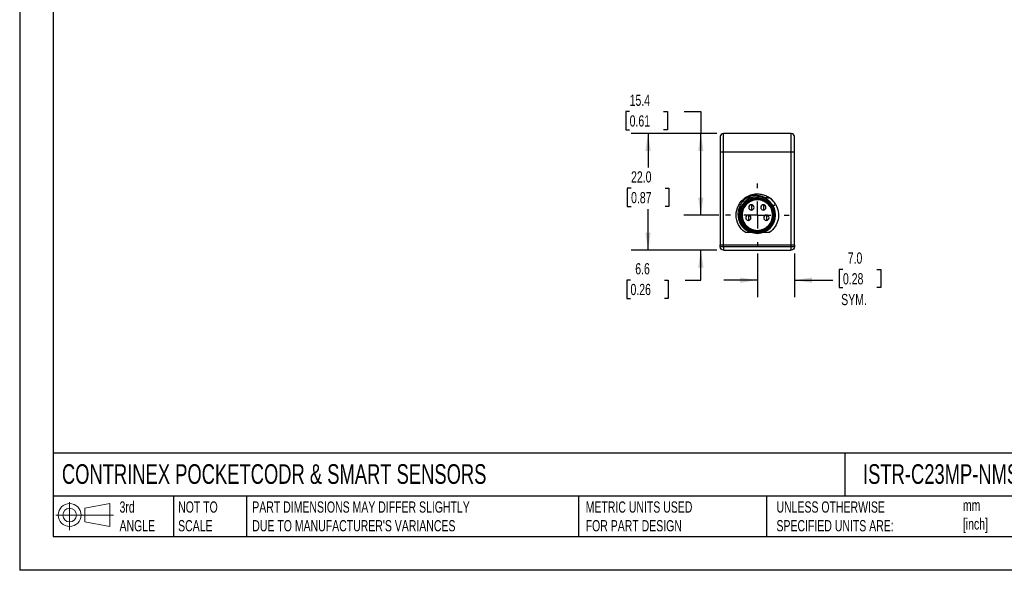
# Model space of a CAD drawing. Header units: millimetres. Extents: x 0 to 279, y 0 to 216.
# Tile 1 of 4: x 0 to 186, y 0 to 104. Entities that reach past the tile are written whole.
import ezdxf

# ---------------------------------------------------------------- set-up
doc = ezdxf.new("R2010")
doc.units = ezdxf.units.MM
doc.linetypes.add('CENTERX2', pattern=[20.32, 12.7, -2.54, 2.54, -2.54])
doc.layers.add('CENTER', color=40, linetype='CENTERX2')
doc.layers.add('DIMENSIONS', color=140, linetype='Continuous', lineweight=25)
doc.layers.add('TEXT', color=140, linetype='Continuous', lineweight=25)
doc.styles.add('SLDTEXTSTYLE1', font='TXT', dxfattribs={"width": 0.7})
doc.dimstyles.new('SLDDIMSTYLE0', dxfattribs={"dimtxt": 2.158008, "dimasz": 3.302, "dimexe": 0, "dimexo": 0.0625, "dimgap": 0.539502, "dimtad": 0, "dimtih": 1, "dimtoh": 1, "dimdec": 1, "dimrnd": 1e-09, "dimzin": 12, "dimdsep": 46, "dimtxsty": 'SLDTEXTSTYLE1', "dimsah": 1, "dimcen": 0.09, "dimadec": 0, "dimazin": 3, "dimtfac": 1, "dimtdec": 1, "dimtmove": 0, "dimatfit": 0, "dimfxl": 0, "dimfrac": 2, "dimtolj": 1, "dimtzin": 12, "dimarcsym": 0})
doc.dimstyles.new('SLDDIMSTYLE1', dxfattribs={"dimtxt": 2.158008, "dimasz": 3.302, "dimexe": 0, "dimexo": 0.0625, "dimgap": 0.539502, "dimtad": 0, "dimtih": 1, "dimtoh": 1, "dimdec": 1, "dimrnd": 1e-09, "dimzin": 12, "dimdsep": 46, "dimtxsty": 'SLDTEXTSTYLE1', "dimsah": 1, "dimcen": 0.09, "dimadec": 0, "dimazin": 3, "dimtfac": 1, "dimtdec": 1, "dimtofl": 0, "dimtmove": 0, "dimatfit": 3, "dimfxl": 0, "dimfrac": 2, "dimtolj": 1, "dimtzin": 12, "dimarcsym": 0})
doc.dimstyles.new('SLDDIMSTYLE2', dxfattribs={"dimtxt": 2.158008, "dimasz": 3.302, "dimexe": 0, "dimexo": 0.0625, "dimgap": 0.539502, "dimtad": 0, "dimtih": 1, "dimtoh": 1, "dimdec": 1, "dimrnd": 1e-09, "dimzin": 4, "dimdsep": 46, "dimtxsty": 'SLDTEXTSTYLE1', "dimsah": 1, "dimcen": 0.09, "dimadec": 0, "dimazin": 1, "dimtfac": 1, "dimtdec": 1, "dimtmove": 0, "dimatfit": 0, "dimfxl": 0, "dimfrac": 2, "dimtolj": 1, "dimtzin": 12, "dimarcsym": 0})
doc.dimstyles.new('SLDDIMSTYLE5', dxfattribs={"dimtxt": 2.158008, "dimasz": 3.302, "dimexe": 0, "dimexo": 0.0625, "dimgap": 0.539502, "dimtad": 0, "dimtih": 1, "dimtoh": 1, "dimdec": 1, "dimrnd": 1e-09, "dimzin": 4, "dimdsep": 46, "dimtxsty": 'SLDTEXTSTYLE1', "dimsah": 1, "dimcen": 0.09, "dimadec": 0, "dimazin": 1, "dimtfac": 1, "dimtdec": 1, "dimtofl": 0, "dimtmove": 0, "dimatfit": 3, "dimfxl": 0, "dimfrac": 2, "dimtolj": 1, "dimtzin": 12, "dimarcsym": 0})

# ---------------------------------------------------------------- blocks, each defined once
blk = doc.blocks.new('Block11')
at = {"color": 7, "linetype": 'Continuous', "lineweight": 18}
for p, q in [((2.59, 5.31), (2.59, 0)), ((5.48, 4.17), (10.18, 5.03)), ((5.48, 1.6), (5.48, 4.17)), ((10.18, 5.03), (10.18, 0.73)), ((0, 2.88), (10.87, 2.88)), ((5.48, 1.6), (10.18, 0.73))]:
    blk.add_line(p, q, dxfattribs=at)
for radius in [2.15, 1.29]:
    blk.add_circle((2.59, 2.88), radius, dxfattribs=at)
blk = doc.blocks.new('Block12')
at = {"color": 7, "linetype": 'Continuous'}
blk.add_blockref('Block11', (0, 0), dxfattribs=at)
blk = doc.blocks.new('_D_11')
at = {"layer": 'DIMENSIONS'}
for p, q in [((139.26, 59.77), (139.26, 51.57)), ((146.26, 59.76), (146.26, 51.57)), ((155.42, 56.77), (154.7, 56.77)), ((154.7, 56.77), (154.7, 53.34)), ((161.83, 56.77), (162.56, 56.77)), ((162.56, 56.77), (162.56, 53.34)), ((139.26, 54.75), (132.91, 54.75)), ((146.26, 54.75), (153.49, 54.75)), ((154.7, 53.34), (155.42, 53.34)), ((162.56, 53.34), (161.83, 53.34))]:
    blk.add_line(p, q, dxfattribs=at)
for points in [[(139.26, 54.75), (135.96, 55.26), (135.96, 54.24)], [(146.26, 54.75), (149.56, 54.24), (149.56, 55.26)]]:
    blk.add_solid(points, dxfattribs=at)
at = {"layer": 'DIMENSIONS', "char_height": 2.117, "attachment_point": 1, "style": 'SLDTEXTSTYLE1'}
for s, insert in [('7.0', (156.32, 59.98)), ('0.28', (155.42, 56.07)), ('SYM.', (155.09, 52.15))]:
    blk.add_mtext(s, dxfattribs=dict(at, insert=insert))
blk = doc.blocks.new('_D_12')
at = {"layer": 'DIMENSIONS'}
for p, q in [((128.59, 67.03), (128.59, 73.38)), ((132, 67.03), (125.41, 67.03)), ((131.59, 60.43), (125.41, 60.43)), ((128.59, 54.75), (128.59, 60.43)), ((115.31, 54.75), (114.59, 54.75)), ((114.59, 54.75), (114.59, 51.32)), ((121.72, 54.75), (122.45, 54.75)), ((122.45, 54.75), (122.45, 51.32)), ((125.61, 54.75), (128.59, 54.75)), ((114.59, 51.32), (115.31, 51.32)), ((122.45, 51.32), (121.72, 51.32))]:
    blk.add_line(p, q, dxfattribs=at)
for points in [[(128.59, 67.03), (129.09, 70.33), (128.08, 70.33)], [(128.59, 60.43), (128.08, 57.13), (129.09, 57.13)]]:
    blk.add_solid(points, dxfattribs=at)
at = {"layer": 'DIMENSIONS', "char_height": 2.117, "attachment_point": 1, "style": 'SLDTEXTSTYLE1'}
for s, insert in [('6.6', (116.21, 57.96)), ('0.26', (115.31, 54.05))]:
    blk.add_mtext(s, dxfattribs=dict(at, insert=insert))
blk = doc.blocks.new('_D_13')
at = {"layer": 'DIMENSIONS'}
for p, q in [((115.15, 86.55), (114.42, 86.55)), ((114.42, 86.55), (114.42, 83.12)), ((121.56, 86.55), (122.28, 86.55)), ((122.28, 86.55), (122.28, 83.12)), ((125.45, 86.55), (128.59, 86.55)), ((128.59, 86.55), (128.59, 82.43)), ((114.42, 83.12), (115.15, 83.12)), ((122.28, 83.12), (121.56, 83.12)), ((131.59, 82.43), (125.41, 82.43)), ((128.59, 67.03), (128.59, 82.43)), ((132, 67.03), (125.41, 67.03))]:
    blk.add_line(p, q, dxfattribs=at)
for points in [[(128.59, 82.43), (128.08, 79.13), (129.09, 79.13)], [(128.59, 67.03), (129.09, 70.33), (128.08, 70.33)]]:
    blk.add_solid(points, dxfattribs=at)
at = {"layer": 'DIMENSIONS', "char_height": 2.117, "attachment_point": 1, "style": 'SLDTEXTSTYLE1'}
for s, insert in [('15.4', (115.15, 89.76)), ('0.61', (115.15, 85.85))]:
    blk.add_mtext(s, dxfattribs=dict(at, insert=insert))
blk = doc.blocks.new('_D_14')
at = {"layer": 'DIMENSIONS'}
for p, q in [((131.59, 82.43), (115.45, 82.43)), ((118.63, 82.43), (118.63, 75.99)), ((115.42, 72.08), (114.7, 72.08)), ((114.7, 72.08), (114.7, 68.65)), ((121.83, 72.08), (122.56, 72.08)), ((122.56, 72.08), (122.56, 68.65)), ((114.7, 68.65), (115.42, 68.65)), ((118.63, 60.43), (118.63, 68.17)), ((122.56, 68.65), (121.83, 68.65)), ((131.59, 60.43), (115.45, 60.43))]:
    blk.add_line(p, q, dxfattribs=at)
for points in [[(118.63, 82.43), (118.12, 79.13), (119.13, 79.13)], [(118.63, 60.43), (119.13, 63.73), (118.12, 63.73)]]:
    blk.add_solid(points, dxfattribs=at)
at = {"layer": 'DIMENSIONS', "char_height": 2.117, "attachment_point": 1, "style": 'SLDTEXTSTYLE1'}
for s, insert in [('22.0', (115.42, 75.29)), ('0.87', (115.42, 71.38))]:
    blk.add_mtext(s, dxfattribs=dict(at, insert=insert))
blk = doc.blocks.new('SW_CENTERMARKSYMBOL_2')
at = {"layer": 'CENTER', "color": 0}
for p, q in [((0, 5.08), (0, 5.99)), ((0, 0), (0, 2.54)), ((-5.08, 0), (-5.99, 0)), ((0, 0), (-2.54, 0)), ((0, 0), (0, -2.54)), ((0, 0), (2.54, 0)), ((5.08, 0), (5.99, 0)), ((0, -5.08), (0, -5.99))]:
    blk.add_line(p, q, dxfattribs=at)

msp = doc.modelspace()

# ---------------------------------------------------------------- linework, layer by layer
at = {"color": 7, "linetype": 'Continuous'}
for p in [(0, 215.9), (279.4, 0)]:
    msp.add_line(p, (0, 0), dxfattribs=at)
for p, q in [((132.26, 81.83), (132.26, 78.93)), ((132.86, 78.93), (132.86, 82.43)), ((145.66, 82.43), (132.86, 82.43)), ((145.66, 78.93), (145.66, 82.43)), ((132.86, 78.93), (132.26, 78.93)), ((132.26, 78.93), (132.26, 61.43)), ((132.86, 61.43), (132.86, 78.93)), ((145.66, 78.93), (132.86, 78.93)), ((145.66, 61.43), (145.66, 78.93)), ((146.26, 61.43), (146.26, 78.93)), ((138.14, 68.98), (138.14, 67.98)), ((139.26, 70.31), (139.26, 70.48)), ((140.39, 68.98), (140.39, 67.98)), ((142.22, 68.78), (142.7, 69.07)), ((135.59, 68.62), (135.65, 68.74)), ((137.56, 67.03), (137.56, 66.03)), ((140.96, 67.03), (140.96, 66.03)), ((139.26, 63.58), (139.26, 63.75)), ((132.26, 61.03), (132.26, 61.43)), ((132.26, 61.43), (132.86, 61.43)), ((132.86, 61.43), (145.66, 61.43)), ((132.86, 61.03), (132.86, 61.43)), ((145.66, 61.03), (145.66, 61.43)), ((146.26, 61.43), (146.26, 61.03)), ((145.66, 61.03), (132.86, 61.03)), ((132.86, 60.43), (145.66, 60.43))]:
    msp.add_line(p, q)
for centre, radius, start, end in [((132.86, 81.83), 0.6, 90, 180), ((139.26, 67.03), 3.45, 90, 270), ((139.26, 67.03), 2.9, 90, 270), ((138.14, 68.48), 0.5, 90, 270), ((138.14, 68.48), 0.5, 270, 90), ((139.26, 67.03), 3.45, 270, 90), ((139.26, 67.03), 2.9, 270, 90), ((140.39, 68.48), 0.5, 90, 270), ((140.39, 68.48), 0.5, 270, 90), ((139.26, 67.03), 4, 30.6, 41.4), ((137.56, 66.53), 0.5, 90, 270), ((137.56, 66.53), 0.5, 270, 90), ((140.96, 66.53), 0.5, 90, 270), ((140.96, 66.53), 0.5, 270, 90)]:
    msp.add_arc(centre, radius, start, end)
for points, knots in [([(146.26, 81.83), (146.26, 81.99), (146.2, 82.14), (145.97, 82.36), (145.82, 82.43), (145.66, 82.43)], [0, 0, 0, 0, 0.5, 0.5, 1, 1, 1, 1]), ([(146.26, 78.93), (146.26, 79.31), (146.26, 79.69), (146.26, 80.39), (146.26, 80.71), (146.26, 81.25), (146.26, 81.46), (146.26, 81.75), (146.26, 81.83), (146.26, 81.83)], [0, 0, 0, 0, 0.25, 0.25, 0.5, 0.5, 0.75, 0.75, 1, 1, 1, 1]), ([(146.26, 78.93), (146.26, 78.93), (146.2, 78.93), (145.97, 78.93), (145.82, 78.93), (145.66, 78.93)], [0, 0, 0, 0, 0.5, 0.5, 1, 1, 1, 1]), ([(136.93, 70.28), (136.95, 70.29), (137.09, 70.4), (137.38, 70.56), (137.78, 70.76), (138.21, 70.9), (138.64, 70.99), (139.09, 71.03), (139.54, 71.03), (139.98, 70.97), (140.42, 70.87), (140.84, 70.71), (141.24, 70.52), (141.49, 70.35), (141.61, 70.27)], [0, 0, 0, 0, 0.015155, 0.104835, 0.194667, 0.284175, 0.37321, 0.46278, 0.552353, 0.64167, 0.731071, 0.821032, 0.910631, 1, 1, 1, 1]), ([(140.72, 70.28), (140.67, 70.31), (140.56, 70.36), (140.39, 70.44), (140.22, 70.51), (140.05, 70.56), (139.78, 70.64), (139.42, 70.7), (138.97, 70.73), (138.51, 70.7), (138.12, 70.62), (137.78, 70.52), (137.5, 70.41), (137.32, 70.32), (137.23, 70.28)], [0, 0, 0, 0, 0.0503405, 0.1005738, 0.1508324, 0.2012487, 0.2519536, 0.3767864, 0.5023161, 0.6264631, 0.7512429, 0.8340394, 0.9167819, 1, 1, 1, 1]), ([(136.93, 63.78), (136.41, 64.15), (135.99, 64.64), (135.41, 65.77), (135.26, 66.4), (135.26, 67.66), (135.41, 68.29), (135.99, 69.42), (136.41, 69.91), (136.93, 70.28)], [0, 0, 0, 0, 0.25, 0.25, 0.5, 0.5, 0.75, 0.75, 1, 1, 1, 1]), ([(137.28, 70.28), (136.69, 69.89), (136.22, 69.34), (135.64, 68.09), (135.54, 67.4), (135.7, 66.06), (135.97, 65.42), (136.79, 64.39), (137.35, 64), (137.95, 63.78)], [0, 0, 0, 0, 0.25, 0.25, 0.5, 0.5, 0.75, 0.75, 1, 1, 1, 1]), ([(139.26, 63.75), (138.83, 63.75), (138.4, 63.84), (137.61, 64.17), (137.25, 64.41), (136.64, 65.02), (136.4, 65.38), (136.07, 66.17), (135.98, 66.6), (135.98, 67.46), (136.07, 67.89), (136.4, 68.68), (136.64, 69.04), (137.25, 69.65), (137.61, 69.89), (138.4, 70.22), (138.83, 70.31), (139.26, 70.31)], [0, 0, 0, 0, 0.125, 0.125, 0.25, 0.25, 0.375, 0.375, 0.5, 0.5, 0.625, 0.625, 0.75, 0.75, 0.875, 0.875, 1, 1, 1, 1]), ([(139.26, 63.95), (138.86, 63.95), (138.45, 64.03), (137.71, 64.34), (137.37, 64.57), (136.8, 65.14), (136.57, 65.48), (136.26, 66.22), (136.18, 66.63), (136.18, 67.43), (136.26, 67.84), (136.57, 68.58), (136.8, 68.92), (137.37, 69.49), (137.71, 69.72), (138.45, 70.03), (138.86, 70.11), (139.26, 70.11)], [0, 0, 0, 0, 0.125, 0.125, 0.25, 0.25, 0.375, 0.375, 0.5, 0.5, 0.625, 0.625, 0.75, 0.75, 0.875, 0.875, 1, 1, 1, 1]), ([(139.26, 69.9), (138.88, 69.9), (138.51, 69.83), (137.81, 69.54), (137.5, 69.33), (136.96, 68.79), (136.75, 68.48), (136.46, 67.78), (136.38, 67.41), (136.39, 66.65), (136.46, 66.28), (136.75, 65.58), (136.96, 65.27), (137.5, 64.73), (137.81, 64.52), (138.51, 64.23), (138.88, 64.15), (139.26, 64.15)], [0, 0, 0, 0, 0.125, 0.125, 0.25, 0.25, 0.375, 0.375, 0.5, 0.5, 0.625, 0.625, 0.75, 0.75, 0.875, 0.875, 1, 1, 1, 1]), ([(136.93, 70.28), (137.18, 70.28), (137.58, 70.28), (137.99, 70.28), (138.15, 70.28)], [0, 0, 0, 0, 0.616876, 1, 1, 1, 1]), ([(138.15, 70.28), (138.03, 70.28), (137.73, 70.28), (137.45, 70.28), (137.28, 70.28)], [0, 0, 0, 0, 0.411665, 1, 1, 1, 1]), ([(139.26, 70.11), (139.26, 70.16), (139.26, 70.2), (139.26, 70.27), (139.26, 70.3), (139.26, 70.31)], [0, 0, 0, 0, 0.5, 0.5, 1, 1, 1, 1]), ([(139.26, 70.31), (139.69, 70.31), (140.12, 70.22), (140.91, 69.89), (141.27, 69.65), (141.88, 69.04), (142.12, 68.68), (142.45, 67.89), (142.54, 67.46), (142.54, 66.6), (142.45, 66.17), (142.12, 65.38), (141.88, 65.02), (141.27, 64.41), (140.91, 64.17), (140.12, 63.84), (139.69, 63.75), (139.26, 63.75)], [0, 0, 0, 0, 0.125, 0.125, 0.25, 0.25, 0.375, 0.375, 0.5, 0.5, 0.625, 0.625, 0.75, 0.75, 0.875, 0.875, 1, 1, 1, 1]), ([(139.26, 70.11), (139.66, 70.11), (140.07, 70.03), (140.81, 69.72), (141.15, 69.49), (141.72, 68.92), (141.95, 68.58), (142.26, 67.84), (142.34, 67.43), (142.34, 66.63), (142.26, 66.22), (141.95, 65.48), (141.72, 65.14), (141.15, 64.57), (140.81, 64.34), (140.07, 64.03), (139.66, 63.95), (139.26, 63.95)], [0, 0, 0, 0, 0.125, 0.125, 0.25, 0.25, 0.375, 0.375, 0.5, 0.5, 0.625, 0.625, 0.75, 0.75, 0.875, 0.875, 1, 1, 1, 1]), ([(139.26, 64.15), (139.64, 64.15), (140.01, 64.23), (140.71, 64.52), (141.02, 64.73), (141.56, 65.27), (141.77, 65.58), (142.06, 66.28), (142.14, 66.65), (142.13, 67.41), (142.06, 67.78), (141.77, 68.48), (141.56, 68.79), (141.02, 69.33), (140.71, 69.54), (140.01, 69.83), (139.64, 69.9), (139.26, 69.9)], [0, 0, 0, 0, 0.125, 0.125, 0.25, 0.25, 0.375, 0.375, 0.5, 0.5, 0.625, 0.625, 0.75, 0.75, 0.875, 0.875, 1, 1, 1, 1]), ([(141.54, 70.28), (141.32, 70.28), (140.93, 70.28), (140.54, 70.28), (140.38, 70.28)], [0, 0, 0, 0, 0.576612, 1, 1, 1, 1]), ([(140.38, 70.28), (140.53, 70.28), (140.94, 70.28), (141.34, 70.28), (141.59, 70.28)], [0, 0, 0, 0, 0.374524, 1, 1, 1, 1]), ([(141.59, 70.28), (141.72, 70.18), (141.94, 70.01), (142.14, 69.8), (142.22, 69.71)], [0, 0, 0, 0, 0.557181, 1, 1, 1, 1]), ([(142.7, 69.07), (142.95, 68.64), (143.13, 68.17), (143.29, 67.19), (143.28, 66.69), (143.07, 65.72), (142.88, 65.26), (142.34, 64.43), (141.99, 64.07), (141.59, 63.78)], [0, 0, 0, 0, 0.25, 0.25, 0.5, 0.5, 0.75, 0.75, 1, 1, 1, 1]), ([(136.93, 63.78), (137.18, 63.78), (137.51, 63.78), (137.85, 63.78), (137.93, 63.78)], [0, 0, 0, 0, 0.758664, 1, 1, 1, 1]), ([(137.95, 63.78), (138.02, 63.78), (138.08, 63.78), (138.14, 63.78), (138.14, 63.78)], [0, 0, 0, 0, 0.966213, 1, 1, 1, 1]), ([(139.26, 63.75), (139.26, 63.76), (139.26, 63.78), (139.26, 63.86), (139.26, 63.9), (139.26, 63.95)], [0, 0, 0, 0, 0.5, 0.5, 1, 1, 1, 1]), ([(140.37, 63.78), (140.53, 63.78), (140.94, 63.78), (141.34, 63.78), (141.59, 63.78)], [0, 0, 0, 0, 0.382891, 1, 1, 1, 1]), ([(141.97, 64.09), (141.96, 64.08), (141.85, 63.97), (141.72, 63.87), (141.59, 63.78)], [0, 0, 0, 0, 0.021083, 1, 1, 1, 1]), ([(145.66, 61.43), (145.82, 61.43), (145.97, 61.43), (146.2, 61.43), (146.26, 61.43), (146.26, 61.43)], [0, 0, 0, 0, 0.5, 0.5, 1, 1, 1, 1]), ([(132.86, 61.03), (132.7, 61.03), (132.55, 61.03), (132.32, 61.03), (132.26, 61.03), (132.26, 61.03)], [0, 0, 0, 0, 0.5, 0.5, 1, 1, 1, 1]), ([(132.86, 60.43), (132.7, 60.43), (132.55, 60.49), (132.32, 60.72), (132.26, 60.87), (132.26, 61.03)], [0, 0, 0, 0, 0.5, 0.5, 1, 1, 1, 1]), ([(132.86, 61.03), (132.86, 60.87), (132.86, 60.72), (132.86, 60.49), (132.86, 60.43), (132.86, 60.43)], [0, 0, 0, 0, 0.5, 0.5, 1, 1, 1, 1]), ([(145.66, 60.43), (145.66, 60.43), (145.66, 60.49), (145.66, 60.72), (145.66, 60.87), (145.66, 61.03)], [0, 0, 0, 0, 0.5, 0.5, 1, 1, 1, 1]), ([(146.26, 61.03), (146.26, 61.03), (146.2, 61.03), (145.97, 61.03), (145.82, 61.03), (145.66, 61.03)], [0, 0, 0, 0, 0.5, 0.5, 1, 1, 1, 1]), ([(146.26, 61.03), (146.26, 60.87), (146.2, 60.72), (145.97, 60.49), (145.82, 60.43), (145.66, 60.43)], [0, 0, 0, 0, 0.5, 0.5, 1, 1, 1, 1])]:
    msp.add_open_spline(points, degree=3, knots=knots)
msp.add_open_spline([(142.26, 69.67), (142.04, 69.9), (141.8, 70.11), (141.54, 70.28)], degree=3)
at = {"layer": 'TEXT'}
for p, q in [((6.35, 209.55), (6.35, 6.35)), ((273.05, 22.13), (6.35, 22.13)), ((155.76, 22.13), (155.76, 13.97)), ((273.05, 13.97), (6.35, 13.97)), ((29.04, 13.97), (29.04, 6.35)), ((42.84, 13.97), (42.84, 6.35)), ((105.48, 13.97), (105.48, 6.35)), ((141, 13.97), (141, 6.35)), ((6.35, 6.35), (273.05, 6.35))]:
    msp.add_line(p, q, dxfattribs=at)

# ---------------------------------------------------------------- block references
at = {"layer": 'CENTER'}
msp.add_blockref('SW_CENTERMARKSYMBOL_2', (139.26, 67.03), dxfattribs=at)
at = {"layer": 'TEXT'}
msp.add_blockref('Block12', (6.84, 7.55), dxfattribs=at)

# ---------------------------------------------------------------- texts
at = {"layer": 'TEXT', "attachment_point": 1, "style": 'SLDTEXTSTYLE1'}
for s, insert, char_height in [('CONTRINEX POCKETCODR & SMART SENSORS', (7.97, 20.02), 3.7042), ('ISTR-C23MP-NMS-A0', (159.21, 20.02), 3.7042), ('3rd^JANGLE', (18.85, 13), 2.117), ('NOT TO^JSCALE', (29.91, 13), 2.1167), ("PART DIMENSIONS MAY DIFFER SLIGHTLY ^JDUE TO MANUFACTURER'S VARIANCES", (43.91, 13), 2.1167), ('METRIC UNITS USED ^JFOR PART DESIGN', (106.85, 13), 2.1167), ('UNLESS OTHERWISE ^JSPECIFIED UNITS ARE:', (142.87, 13), 2.1167), ('mm^J[inch]', (178.06, 13.33), 2.117)]:
    msp.add_mtext(s, dxfattribs=dict(at, insert=insert, char_height=char_height))

# ---------------------------------------------------------------- dimensions: what is measured, and where the dimension line sits
at = {"layer": 'DIMENSIONS'}
for base, p1, p2, dimstyle, picture, middle in [((128.59, 82.43), (133.27, 67.03), (132.86, 82.43), 'SLDDIMSTYLE1', '_D_13', (128.59, 86.55)), ((118.63, 60.43), (132.86, 82.43), (132.86, 60.43), 'SLDDIMSTYLE5', '_D_14', (118.63, 72.08)), ((128.59, 60.43), (133.27, 67.03), (132.86, 60.43), 'SLDDIMSTYLE0', '_D_12', (128.59, 54.75))]:
    dim = msp.add_linear_dim(base=base, p1=p1, p2=p2, angle=90, dimstyle=dimstyle, dxfattribs=at)
    dim.commit()
    dim.dimension.update_dxf_attribs({"geometry": picture, "text_midpoint": middle, "dimtype": 160})
dim = msp.add_linear_dim(base=(146.26, 54.75), p1=(139.26, 61.04), p2=(146.26, 61.03), angle=0, text='<>\\PSYM.', dimstyle='SLDDIMSTYLE2', dxfattribs=at)
dim.commit()
dim.dimension.update_dxf_attribs({"geometry": '_D_11', "text_midpoint": (158.63, 54.75), "dimtype": 160})

doc.saveas('drawing.dxf')
